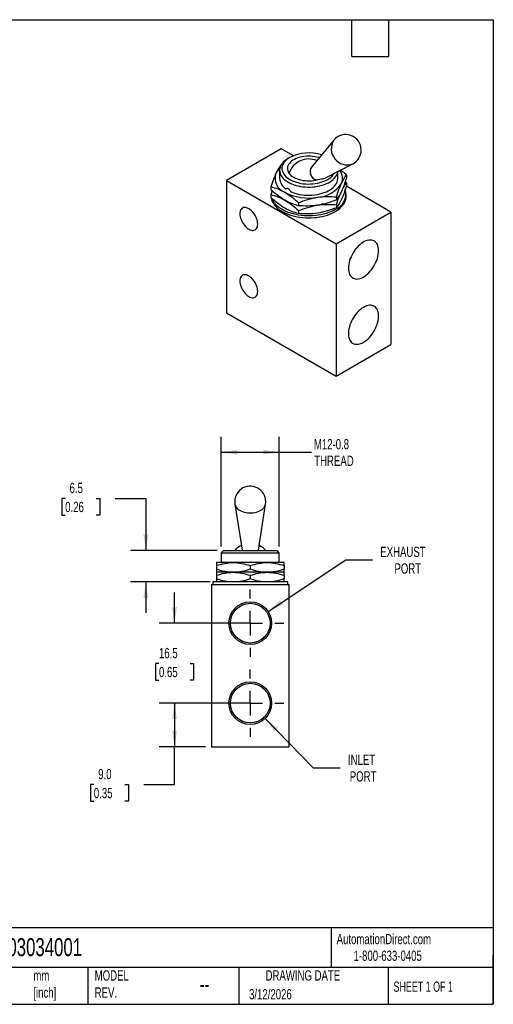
# Model space of a CAD drawing. Header units: millimetres. Extents: x 6 to 273, y 6 to 210.
# Tile 2 of 2: x 175 to 273, y 6 to 210. Entities that reach past the tile are written whole.
import ezdxf

# ---------------------------------------------------------------- set-up
doc = ezdxf.new("R2010")
doc.units = ezdxf.units.MM
doc.linetypes.add('SLD-Center', pattern=[19.05, 15.24, -1.27, 1.27, -1.27])
doc.linetypes.add('SLD-Solid', pattern=[0])
doc.layers.add('CENTER', color=40, linetype='SLD-Center')
doc.layers.add('DIMENSIONS', color=140, linetype='SLD-Solid', lineweight=25)
doc.layers.add('TEXT', color=140, linetype='SLD-Solid', lineweight=25)
doc.styles.add('SLDTEXTSTYLE0', font='TXT', dxfattribs={"width": 0.7})
doc.styles.add('SLDTEXTSTYLE1', font='TXT', dxfattribs={"width": 0.65})
doc.dimstyles.new('SLDDIMSTYLE1', dxfattribs={"dimtxt": 2.158008, "dimasz": 3.302, "dimexe": 0, "dimexo": 0.0625, "dimgap": 0.539502, "dimtad": 0, "dimtih": 1, "dimtoh": 1, "dimdec": 1, "dimrnd": 1e-09, "dimzin": 12, "dimdsep": 46, "dimtxsty": 'SLDTEXTSTYLE0', "dimsah": 1, "dimcen": 0.09, "dimadec": 0, "dimazin": 3, "dimtfac": 1, "dimtdec": 1, "dimtofl": 0, "dimtmove": 0, "dimatfit": 3, "dimfxl": 0, "dimfrac": 2, "dimtolj": 1, "dimtzin": 12, "dimarcsym": 0})
doc.dimstyles.new('SLDDIMSTYLE2', dxfattribs={"dimtxt": 2.158008, "dimasz": 3.302, "dimexe": 0, "dimexo": 0.0625, "dimgap": 0.539502, "dimtad": 0, "dimtih": 1, "dimtoh": 1, "dimdec": 1, "dimrnd": 1e-09, "dimzin": 4, "dimdsep": 46, "dimtxsty": 'SLDTEXTSTYLE0', "dimsah": 1, "dimcen": 0.09, "dimadec": 0, "dimazin": 1, "dimtfac": 1, "dimtdec": 1, "dimtofl": 0, "dimtmove": 0, "dimatfit": 3, "dimfxl": 0, "dimfrac": 2, "dimtolj": 1, "dimtzin": 12, "dimarcsym": 0})
doc.dimstyles.new('SLDDIMSTYLE3', dxfattribs={"dimtxt": 2.158008, "dimasz": 3.302, "dimexe": 0, "dimexo": 0.0625, "dimgap": 0.539502, "dimtad": 0, "dimtih": 1, "dimtoh": 1, "dimdec": 1, "dimrnd": 1e-09, "dimzin": 12, "dimdsep": 46, "dimtxsty": 'SLDTEXTSTYLE0', "dimsah": 1, "dimcen": 0.09, "dimadec": 0, "dimazin": 3, "dimtfac": 1, "dimtdec": 1, "dimtmove": 0, "dimatfit": 0, "dimfxl": 0, "dimfrac": 2, "dimtolj": 1, "dimtzin": 12, "dimarcsym": 0})
doc.dimstyles.new('SLDDIMSTYLE6', dxfattribs={"dimtxt": 2.158008, "dimasz": 3.302, "dimexe": 0, "dimexo": 0.0625, "dimgap": 0.539502, "dimtad": 0, "dimtih": 1, "dimtoh": 1, "dimdec": 1, "dimrnd": 1e-09, "dimzin": 12, "dimdsep": 46, "dimtxsty": 'SLDTEXTSTYLE0', "dimsah": 1, "dimcen": 0, "dimadec": 0, "dimazin": 3, "dimtfac": 1, "dimtdec": 1, "dimtofl": 0, "dimtmove": 0, "dimatfit": 3, "dimfxl": 0, "dimfrac": 2, "dimtolj": 1, "dimtzin": 12, "dimarcsym": 0})

# ---------------------------------------------------------------- blocks, each defined once
blk = doc.blocks.new('_D_8')
at = {"layer": 'DIMENSIONS'}
for p, q in [((225.93, 65.35), (235.88, 55.14)), ((235.88, 55.14), (241.44, 55.14))]:
    blk.add_line(p, q, dxfattribs=at)
blk.add_solid([(225.93, 65.35), (227.87, 62.63), (228.6, 63.34)], dxfattribs=at)
at = {"layer": 'DIMENSIONS', "char_height": 2.117, "attachment_point": 1, "style": 'SLDTEXTSTYLE0'}
for s, insert in [('INLET', (243.03, 57.87)), ('PORT', (243.41, 54.44))]:
    blk.add_mtext(s, dxfattribs=dict(at, insert=insert))
blk = doc.blocks.new('_D_9')
at = {"layer": 'DIMENSIONS'}
for p, q in [((226.53, 87.44), (242.57, 98.05)), ((242.57, 98.05), (248.12, 98.05))]:
    blk.add_line(p, q, dxfattribs=at)
blk.add_solid([(226.53, 87.44), (229.57, 88.84), (229.01, 89.68)], dxfattribs=at)
at = {"layer": 'DIMENSIONS', "char_height": 2.117, "attachment_point": 1, "style": 'SLDTEXTSTYLE0'}
for s, insert in [('EXHAUST', (249.71, 100.78)), ('PORT', (252.64, 97.35))]:
    blk.add_mtext(s, dxfattribs=dict(at, insert=insert))
blk = doc.blocks.new('_D_10')
at = {"layer": 'DIMENSIONS'}
for p, q in [((184.64, 110.75), (183.92, 110.75)), ((183.92, 110.75), (183.92, 107.32)), ((191.05, 110.75), (191.78, 110.75)), ((191.78, 110.75), (191.78, 107.32)), ((194.95, 110.75), (201.3, 110.75)), ((201.3, 110.75), (201.3, 100.01)), ((183.92, 107.32), (184.64, 107.32)), ((191.78, 107.32), (191.05, 107.32)), ((216.05, 100.01), (198.12, 100.01)), ((214.59, 93.51), (198.12, 93.51)), ((201.3, 93.51), (201.3, 87.16))]:
    blk.add_line(p, q, dxfattribs=at)
for points in [[(201.3, 100.01), (201.8, 103.31), (200.79, 103.31)], [(201.3, 93.51), (200.79, 90.2), (201.8, 90.2)]]:
    blk.add_solid(points, dxfattribs=at)
at = {"layer": 'DIMENSIONS', "char_height": 2.117, "attachment_point": 1, "style": 'SLDTEXTSTYLE0'}
for s, insert in [('6.5', (185.54, 113.97)), ('0.26', (184.64, 110.05))]:
    blk.add_mtext(s, dxfattribs=dict(at, insert=insert))
blk = doc.blocks.new('_D_11')
at = {"layer": 'DIMENSIONS'}
for p, q in [((216.86, 100.82), (216.86, 123.46)), ((228.86, 100.82), (228.86, 123.46)), ((216.86, 120.29), (228.86, 120.29)), ((228.86, 120.29), (235.51, 120.29))]:
    blk.add_line(p, q, dxfattribs=at)
for points in [[(216.86, 120.29), (220.16, 119.78), (220.16, 120.79)], [(228.86, 120.29), (225.56, 120.79), (225.56, 119.78)]]:
    blk.add_solid(points, dxfattribs=at)
at = {"layer": 'DIMENSIONS', "char_height": 2.117, "attachment_point": 1, "style": 'SLDTEXTSTYLE0'}
for s, insert in [('M12-0.8', (235.99, 123.01)), ('THREAD', (236.07, 119.58))]:
    blk.add_mtext(s, dxfattribs=dict(at, insert=insert))
blk = doc.blocks.new('_D_12')
at = {"layer": 'DIMENSIONS'}
for p, q in [((221.59, 68.51), (204.04, 68.51)), ((207.22, 68.51), (207.22, 59.51)), ((213.59, 59.51), (204.04, 59.51)), ((207.22, 51.7), (207.22, 59.51)), ((190.56, 51.7), (189.84, 51.7)), ((189.84, 51.7), (189.84, 48.27)), ((196.97, 51.7), (197.7, 51.7)), ((197.7, 51.7), (197.7, 48.27)), ((200.87, 51.7), (207.22, 51.7)), ((189.84, 48.27), (190.56, 48.27)), ((197.7, 48.27), (196.97, 48.27))]:
    blk.add_line(p, q, dxfattribs=at)
for points in [[(207.22, 68.51), (206.71, 65.2), (207.72, 65.2)], [(207.22, 59.51), (207.72, 62.81), (206.71, 62.81)]]:
    blk.add_solid(points, dxfattribs=at)
at = {"layer": 'DIMENSIONS', "char_height": 2.117, "attachment_point": 1, "style": 'SLDTEXTSTYLE0'}
for s, insert in [('9.0', (191.46, 54.92)), ('0.35', (190.56, 51))]:
    blk.add_mtext(s, dxfattribs=dict(at, insert=insert))
blk = doc.blocks.new('_D_13')
at = {"layer": 'DIMENSIONS'}
for p, q in [((207.22, 85.01), (207.22, 91.36)), ((221.59, 85.01), (204.04, 85.01)), ((204.01, 76.68), (203.28, 76.68)), ((203.28, 76.68), (203.28, 73.25)), ((210.42, 76.68), (211.15, 76.68)), ((211.15, 76.68), (211.15, 73.25)), ((203.28, 73.25), (204.01, 73.25)), ((211.15, 73.25), (210.42, 73.25)), ((221.59, 68.51), (204.04, 68.51)), ((207.22, 68.51), (207.22, 62.16))]:
    blk.add_line(p, q, dxfattribs=at)
for points in [[(207.22, 85.01), (207.72, 88.31), (206.71, 88.31)], [(207.22, 68.51), (206.71, 65.2), (207.72, 65.2)]]:
    blk.add_solid(points, dxfattribs=at)
at = {"layer": 'DIMENSIONS', "char_height": 2.117, "attachment_point": 1, "style": 'SLDTEXTSTYLE0'}
for s, insert in [('16.5', (204.01, 79.89)), ('0.65', (204.01, 75.98))]:
    blk.add_mtext(s, dxfattribs=dict(at, insert=insert))
blk = doc.blocks.new('SW_CENTERMARKSYMBOL_2')
at = {"layer": 'CENTER', "color": 0}
for p, q in [((0, 5.08), (0, 6.95)), ((0, 0), (0, 2.54)), ((-5.08, 0), (-6.95, 0)), ((0, 0), (-2.54, 0)), ((0, 0), (0, -2.54)), ((0, 0), (2.54, 0)), ((5.08, 0), (6.95, 0)), ((0, -5.08), (0, -6.95))]:
    blk.add_line(p, q, dxfattribs=at)
blk = doc.blocks.new('SW_CENTERMARKSYMBOL_3')
at = {"layer": 'CENTER', "color": 0}
for p, q in [((0, 5.08), (0, 6.95)), ((0, 0), (0, 2.54)), ((-5.08, 0), (-6.95, 0)), ((0, 0), (-2.54, 0)), ((0, 0), (0, -2.54)), ((0, 0), (2.54, 0)), ((5.08, 0), (6.95, 0)), ((0, -5.08), (0, -6.95))]:
    blk.add_line(p, q, dxfattribs=at)

msp = doc.modelspace()

# ---------------------------------------------------------------- linework, layer by layer
for p, q in [((229.27169, 182.91896), (217.95798, 176.38769)), ((231.78167, 181.46998), (229.27169, 182.91896)), ((240.10134, 184.6947), (235.48325, 179.12636)), ((231.01053, 181.09893), (230.68521, 180.91106)), ((229.2935, 179.61558), (229.21307, 179.58546)), ((238.23226, 176.86408), (244.01294, 179.79851)), ((228.92854, 178.46224), (228.92854, 176.79649)), ((240.92854, 176.79649), (240.92854, 178.23278)), ((242.73603, 177.49367), (242.73603, 176.88162)), ((217.95798, 176.38769), (217.95798, 149.03358)), ((217.95798, 176.38769), (240.5854, 163.32516)), ((227.12106, 175.07829), (227.12106, 174.46624)), ((230.22778, 174.64399), (230.47206, 174.78501)), ((242.73603, 175.86059), (242.47063, 176.09372)), ((251.8991, 169.85643), (242.70723, 175.16279)), ((242.73603, 175.86059), (242.73603, 175.24854)), ((227.12106, 173.44521), (227.12106, 172.83315)), ((240.64402, 172.98651), (240.64402, 172.37445)), ((242.67854, 173.12206), (242.67854, 173.53033)), ((232.83653, 171.77882), (232.83653, 171.16676)), ((240.64402, 171.35343), (240.64402, 170.74137)), ((232.83653, 170.14573), (232.83653, 169.53368)), ((240.5854, 163.32516), (251.8991, 169.85643)), ((251.8991, 169.85643), (251.8991, 142.50231)), ((240.5854, 163.32516), (240.5854, 135.97105)), ((217.95798, 149.03358), (240.5854, 135.97105)), ((240.5854, 135.97105), (251.8991, 142.50231)), ((219.69544, 109.58213), (221.17671, 100.085)), ((224.53773, 100.085), (226.01899, 109.58213)), ((217.31722, 100.00572), (216.85722, 99.54572)), ((217.31722, 100.00572), (228.39722, 100.00572)), ((221.17671, 100.085), (221.19368, 100.00572)), ((224.52075, 100.00572), (224.53773, 100.085)), ((228.85722, 99.54572), (228.39722, 100.00572)), ((216.85722, 99.54572), (216.85722, 97.94533)), ((216.85722, 99.54572), (228.85722, 99.54572)), ((228.85722, 97.94533), (228.85722, 99.54572)), ((219.35722, 97.50572), (215.85722, 97.50572)), ((215.85722, 96.8805), (215.85722, 96.13093)), ((219.35722, 95.50572), (215.85722, 95.50572)), ((226.35722, 97.50572), (219.35722, 97.50572)), ((226.35722, 95.50572), (219.35722, 95.50572)), ((222.85722, 96.8805), (222.85722, 96.13093)), ((229.85722, 97.50572), (226.35722, 97.50572)), ((229.85722, 95.50572), (226.35722, 95.50572)), ((229.85722, 96.8805), (229.85722, 96.13093)), ((215.10722, 93.50572), (215.10722, 93.00572)), ((222.85722, 93.50572), (215.10722, 93.50572)), ((215.85722, 94.8805), (215.85722, 94.13093)), ((222.85722, 94.8805), (222.85722, 94.13093)), ((230.60722, 93.50572), (222.85722, 93.50572)), ((229.85722, 94.8805), (229.85722, 94.13093)), ((230.60722, 93.00572), (230.60722, 93.50572)), ((214.85722, 93.00572), (214.85722, 59.50572)), ((214.85722, 93.00572), (230.85722, 93.00572)), ((230.85722, 93.00572), (230.85722, 59.50572)), ((214.85722, 59.50572), (230.85722, 59.50572))]:
    msp.add_line(p, q)
at = {"flags": 128}
for points in [[(230.6859, 180.91146), (230.33689, 180.69185), (230.02187, 180.45573), (229.74318, 180.20485), (229.50288, 179.94107), (229.30275, 179.66634), (229.14427, 179.38269), (229.02862, 179.09223), (228.95665, 178.79711), (228.92889, 178.4995), (228.94555, 178.20162), (229.00651, 177.90567), (229.11131, 177.61384), (229.25918, 177.3283), (229.44902, 177.05114), (229.67943, 176.78444), (229.94871, 176.53016), (230.25485, 176.29018), (230.5956, 176.06628), (230.96842, 175.86012), (231.37057, 175.67323), (231.79906, 175.50698), (232.25071, 175.36262), (232.7222, 175.2412), (233.21001, 175.14363), (233.71055, 175.07063), (234.22011, 175.02274), (234.73492, 175.00032), (235.25115, 175.00352), (235.765, 175.03234), (236.27266, 175.08654), (236.77036, 175.16574), (237.25443, 175.26935), (237.72128, 175.39659), (238.16745, 175.54654), (238.58964, 175.71806), (238.98473, 175.90991), (239.34978, 176.12065), (239.6821, 176.34873), (239.97923, 176.59246), (240.23897, 176.85003), (240.45939, 177.11953), (240.63886, 177.39898), (240.77605, 177.6863), (240.86995, 177.97936), (240.91453, 178.22567)], [(231.01117, 181.0993), (230.67579, 180.88748), (230.37465, 180.65916), (230.11018, 180.41617), (229.8845, 180.16048), (229.69943, 179.89414), (229.55646, 179.61929), (229.45675, 179.33815), (229.40109, 179.05298), (229.38994, 178.76609), (229.42338, 178.47976), (229.50114, 178.19633), (229.6226, 177.91805), (229.78678, 177.64719), (229.99237, 177.38591), (230.23769, 177.13632), (230.52078, 176.90042), (230.83936, 176.68013), (231.19087, 176.47721), (231.57246, 176.2933), (231.98108, 176.12988), (232.41343, 175.98825), (232.86603, 175.86957), (233.33524, 175.77479), (233.81728, 175.70467), (234.30826, 175.65978), (234.80423, 175.64048), (235.30121, 175.64692), (235.79519, 175.67905), (236.28219, 175.73661), (236.75829, 175.81914), (237.21966, 175.92598), (237.66258, 176.05626), (238.08349, 176.20894), (238.47899, 176.38279), (238.84591, 176.5764), (239.18129, 176.78821), (239.48243, 177.01654), (239.74691, 177.25952), (239.97259, 177.51521), (240.15766, 177.78156), (240.20679, 177.8664)], [(237.08123, 181.05315), (236.9891, 181.08216), (236.58326, 181.19145), (236.16028, 181.27635), (235.72454, 181.336), (235.28055, 181.36977), (234.83292, 181.37731), (234.38628, 181.35855), (233.94525, 181.31367), (233.51442, 181.24315), (233.09822, 181.14771), (232.70099, 181.02835), (232.32684, 180.88629), (231.97963, 180.72302), (231.66297, 180.54022), (231.38014, 180.33978), (231.13407, 180.12378), (230.9273, 179.89447), (230.76198, 179.6542), (230.63982, 179.40549), (230.56208, 179.15089), (230.52958, 178.89305), (230.54265, 178.63463), (230.60114, 178.37833), (230.70447, 178.12678), (230.85154, 177.8826), (231.04086, 177.64831), (231.27044, 177.42635), (231.53792, 177.219), (231.84052, 177.02843), (232.1751, 176.8566), (232.53821, 176.70529), (232.92608, 176.57607), (233.3347, 176.47029), (233.75982, 176.38902), (234.19705, 176.33313), (234.64186, 176.30318), (235.08964, 176.29948), (235.53575, 176.32208), (235.97556, 176.37074), (236.40454, 176.44496), (236.81822, 176.54396), (237.21233, 176.66673), (237.21233, 176.66673)], [(231.19989, 174.0828), (231.62866, 173.90367), (232.08311, 173.74704), (232.5597, 173.61415), (233.05472, 173.50602), (233.56432, 173.42349), (234.08454, 173.36721), (234.61133, 173.33761), (235.14059, 173.33493), (235.66819, 173.35919), (236.19004, 173.41019), (236.70207, 173.48754), (237.20031, 173.59065), (237.68086, 173.71869), (238.14, 173.87069), (238.57415, 174.04546), (238.97993, 174.24163), (239.35418, 174.45768), (239.694, 174.69193), (239.99673, 174.94256), (240.26003, 175.20761), (240.48184, 175.48503), (240.66043, 175.77266), (240.79443, 176.06825), (240.88278, 176.3695), (240.92479, 176.67408), (240.92854, 176.79649)], [(227.20626, 172.744), (227.23711, 172.57309), (227.33105, 172.23885), (227.46852, 171.90968), (227.64871, 171.58745), (227.87061, 171.27401), (228.13293, 170.97116), (228.43418, 170.68062), (228.77262, 170.40408), (229.14633, 170.1431), (229.55315, 169.89918), (229.99077, 169.67372), (230.45666, 169.46802), (230.94818, 169.28324), (231.46249, 169.12045), (231.99665, 168.98059), (232.54761, 168.86444), (233.11221, 168.77269), (233.68721, 168.70584), (234.26932, 168.6643), (234.85521, 168.64828), (235.44151, 168.65789), (236.02488, 168.69307), (236.60197, 168.75362), (237.16947, 168.8392), (237.72414, 168.9493), (238.2628, 169.08331), (238.78235, 169.24044), (239.27983, 169.41982), (239.75239, 169.6204), (240.19732, 169.84103), (240.61207, 170.08046), (240.99426, 170.33731), (241.34171, 170.61011), (241.65243, 170.8973), (241.92463, 171.19724), (242.15676, 171.5082), (242.34749, 171.8284), (242.49572, 172.15601), (242.6006, 172.48916), (242.66155, 172.82593), (242.67854, 173.12206)], [(224.39265, 167.36552), (224.37692, 167.65171), (224.33001, 167.95116), (224.2527, 168.25875), (224.14634, 168.56922), (224.01274, 168.87725), (223.85417, 169.17757), (223.67337, 169.46505), (223.47341, 169.73476), (223.25773, 169.9821), (223.03001, 170.20283), (222.79414, 170.39316), (222.55417, 170.54986), (222.3142, 170.67023), (222.07834, 170.75221), (221.85062, 170.79441), (221.63493, 170.79609), (221.43498, 170.75724), (221.25417, 170.67852), (221.09561, 170.56127), (220.962, 170.40749), (220.85564, 170.21983), (220.77834, 170.00149), (220.73142, 169.75621), (220.7157, 169.48818), (220.73142, 169.20199), (220.77834, 168.90254), (220.85564, 168.59495), (220.962, 168.28449), (221.09561, 167.97646), (221.25417, 167.67613), (221.43498, 167.38865), (221.63493, 167.11894), (221.85062, 166.8716), (222.07834, 166.65088), (222.3142, 166.46054), (222.55417, 166.30385), (222.79414, 166.18348), (223.03001, 166.10149), (223.25773, 166.0593), (223.47341, 166.05761), (223.67337, 166.09646), (223.85417, 166.17519), (224.01274, 166.29244), (224.14634, 166.44621), (224.2527, 166.63387), (224.33001, 166.85221), (224.37692, 167.09749), (224.39265, 167.36552)], [(240.40862, 170.36675), (239.97847, 170.13655), (239.5194, 169.92579), (239.03403, 169.73568), (238.52515, 169.56731), (237.99567, 169.42163), (237.44861, 169.29949), (236.88713, 169.20158), (236.31442, 169.12847), (235.73377, 169.08057), (235.14852, 169.05815), (234.562, 169.06136), (233.97758, 169.09016), (233.39861, 169.14439), (232.82841, 169.22375), (232.27023, 169.32778), (231.72728, 169.45587), (231.20266, 169.60731), (230.69939, 169.78121), (230.22034, 169.97659), (229.76826, 170.19233), (229.34574, 170.42718), (228.95519, 170.67981), (228.59886, 170.94877), (228.27879, 171.23252), (227.9968, 171.52942), (227.75452, 171.83779), (227.55333, 172.15585), (227.39439, 172.48179), (227.33872, 172.62543)], [(249.35909, 161.85778), (249.3431, 162.21268), (249.29529, 162.54547), (249.21615, 162.85274), (249.1065, 163.13133), (248.96745, 163.3784), (248.80044, 163.5914), (248.60718, 163.76814), (248.38965, 163.90682), (248.15009, 164.00601), (247.89095, 164.06469), (247.61489, 164.08227), (247.32475, 164.05855), (247.02349, 163.99379), (246.71423, 163.88864), (246.40012, 163.7442), (246.08438, 163.56193), (245.77027, 163.34371), (245.46101, 163.09178), (245.15976, 162.80873), (244.86961, 162.49745), (244.59355, 162.16115), (244.33441, 161.80327), (244.09485, 161.42749), (243.87732, 161.03765), (243.68406, 160.63777), (243.51705, 160.23195), (243.37801, 159.82435), (243.26835, 159.41915), (243.18921, 159.0205), (243.1414, 158.63251), (243.12541, 158.25916), (243.1414, 157.90426), (243.18921, 157.57147), (243.26835, 157.2642), (243.37801, 156.98561), (243.51705, 156.73854), (243.68406, 156.52554), (243.87732, 156.3488), (244.09485, 156.21012), (244.33441, 156.11093), (244.59355, 156.05225), (244.86961, 156.03467), (245.15976, 156.05839), (245.46101, 156.12315), (245.77027, 156.2283), (246.08438, 156.37274), (246.40012, 156.55501), (246.71423, 156.77323), (247.02349, 157.02516), (247.32475, 157.30821), (247.61489, 157.61949), (247.89095, 157.95579), (248.15009, 158.31367), (248.38965, 158.68945), (248.60718, 159.07929), (248.80044, 159.47916), (248.96745, 159.88499), (249.1065, 160.29259), (249.21615, 160.69779), (249.29529, 161.09644), (249.3431, 161.48443), (249.35909, 161.85778)], [(224.39265, 153.48433), (224.37692, 153.77052), (224.33001, 154.06997), (224.2527, 154.37756), (224.14634, 154.68802), (224.01274, 154.99605), (223.85417, 155.29638), (223.67337, 155.58385), (223.47341, 155.85357), (223.25773, 156.10091), (223.03001, 156.32163), (222.79414, 156.51197), (222.55417, 156.66866), (222.3142, 156.78903), (222.07834, 156.87102), (221.85062, 156.91321), (221.63493, 156.9149), (221.43498, 156.87605), (221.25417, 156.79732), (221.09561, 156.68007), (220.962, 156.5263), (220.85564, 156.33864), (220.77834, 156.1203), (220.73142, 155.87502), (220.7157, 155.60699), (220.73142, 155.3208), (220.77834, 155.02135), (220.85564, 154.71376), (220.962, 154.40329), (221.09561, 154.09526), (221.25417, 153.79494), (221.43498, 153.50746), (221.63493, 153.23775), (221.85062, 152.99041), (222.07834, 152.76968), (222.3142, 152.57935), (222.55417, 152.42265), (222.79414, 152.30228), (223.03001, 152.2203), (223.25773, 152.1781), (223.47341, 152.17642), (223.67337, 152.21527), (223.85417, 152.29399), (224.01274, 152.41124), (224.14634, 152.56502), (224.2527, 152.75268), (224.33001, 152.97102), (224.37692, 153.2163), (224.39265, 153.48433)], [(246.24225, 150.18476), (245.92692, 149.98426), (245.61483, 149.74888), (245.30918, 149.48105), (245.01311, 149.1835), (244.72964, 148.85929), (244.4617, 148.51176), (244.21203, 148.14445), (243.98319, 147.76115), (243.77753, 147.36579), (243.59716, 146.96242), (243.44394, 146.55519), (243.31943, 146.14826), (243.22491, 145.74582), (243.16135, 145.352), (243.12941, 144.97084), (243.12941, 144.60624), (243.16135, 144.26196), (243.22491, 143.94152), (243.31943, 143.64821), (243.44394, 143.38504), (243.59716, 143.15472), (243.77753, 142.95959), (243.98319, 142.80168), (244.21203, 142.68259), (244.4617, 142.60355), (244.72964, 142.56538), (245.01311, 142.56845), (245.30918, 142.61275), (245.61483, 142.69781), (245.92692, 142.82277), (246.24225, 142.98633), (246.55758, 143.18683), (246.86967, 143.42221), (247.17532, 143.69004), (247.47139, 143.98759), (247.75486, 144.3118), (248.0228, 144.65933), (248.27247, 145.02664), (248.50131, 145.40994), (248.70697, 145.8053), (248.88734, 146.20867), (249.04056, 146.61591), (249.16507, 147.02283), (249.25959, 147.42527), (249.32315, 147.81909), (249.35509, 148.20025), (249.35509, 148.56485), (249.32315, 148.90913), (249.25959, 149.22957), (249.16507, 149.52288), (249.04056, 149.78605), (248.88734, 150.01638), (248.70697, 150.2115), (248.50131, 150.36941), (248.27247, 150.4885), (248.0228, 150.56754), (247.75486, 150.60572), (247.47139, 150.60264), (247.17532, 150.55834), (246.86967, 150.47328), (246.55758, 150.34833), (246.24225, 150.18476)], [(219.69544, 109.58213), (219.74773, 109.36516), (219.84697, 109.13172), (219.98846, 108.90746), (220.17023, 108.69553), (220.38972, 108.4989), (220.64384, 108.32034), (220.92903, 108.16236), (221.2413, 108.02717), (221.57624, 107.91666), (221.92917, 107.83239), (222.29513, 107.77555), (222.66897, 107.74693), (223.04546, 107.74693), (223.41931, 107.77555), (223.78526, 107.83239), (224.13819, 107.91666), (224.47314, 108.02717), (224.7854, 108.16236), (225.07059, 108.32034), (225.32472, 108.4989), (225.5442, 108.69553), (225.72597, 108.90746), (225.86746, 109.13172), (225.9667, 109.36516), (226.01899, 109.58213)]]:
    msp.add_lwpolyline(points, dxfattribs=at)
for centre, radius in [((222.85722, 85.00572), 4.40788), ((222.85722, 85.00572), 4.09568), ((222.85722, 68.50572), 4.40788), ((222.85722, 68.50572), 4.09568)]:
    msp.add_circle(centre, radius)
for centre, radius, start, end in [((242.56447, 182.65192), 3.2, 0, 140.3295087), ((242.89716, 182.91771), 3.31276, 147.5603454, 289.6827438), ((234.95854, 173.40589), 8.64698, 72.3915881, 117.1616464), ((242.56447, 182.65192), 3.2, 296.9135806, 0), ((231.37164, 176.28667), 3.56224, 132.0990378, 154.1049107), ((234.92854, 176.55153), 4.25, 66.9653099, 162.3022176), ((237.0032, 178.19164), 1.78436, 148.4097146, 254.5667457), ((231.06116, 176.81357), 3.07153, 160.4302716, 249.3666512), ((231.66008, 176.97688), 2.73749, 183.7781756, 238.4516576), ((239.38574, 176.80596), 2.53446, 335.3923664, 40.0021162), ((236.33542, 179.31027), 6.42985, 273.6100285, 326.3845949), ((229.85068, 173.52158), 2.67248, 163.030335, 176.9076964), ((234.91058, 183.44332), 10.70763, 242.5750646, 279.8388575), ((239.16899, 173.5842), 3.44799, 291.0709229, 15.5906774), ((222.85722, 110.07527), 3.2, 0, 188.8649752), ((222.85722, 110.07527), 3.2, 351.1350248, 0), ((222.85722, 97.20572), 4.25, 115.5007764, 138.7897899), ((222.85722, 97.20572), 4.25, 41.2102101, 64.4992236)]:
    msp.add_arc(centre, radius, start, end)
msp.add_ellipse((236.74425, 177.78966), major_axis=(1.93247, -0.42228), ratio=0.538634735, start_param=5.072492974, end_param=5.700167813)
for points, knots in [([(229.21307, 179.58546), (229.04219, 179.37293), (228.86998, 179.13025), (228.52168, 178.5576), (228.34557, 178.22697), (228.16706, 177.84239)], [0, 0, 0, 0, 0.5, 0.5, 1, 1, 1, 1]), ([(228.16706, 177.84239), (227.98855, 177.4578), (227.81244, 177.02956), (227.46414, 176.10143), (227.29193, 175.60206), (227.12106, 175.07829)], [0, 0, 0, 0, 0.5, 0.5, 1, 1, 1, 1]), ([(242.73603, 177.49367), (242.50557, 177.70096), (242.10192, 178.06404), (241.68991, 178.38977), (241.51312, 178.52953)], [0, 0, 0, 0, 0.570927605, 1, 1, 1, 1]), ([(241.69002, 175.7506), (241.86853, 176.13519), (242.04464, 176.46581), (242.39294, 177.03847), (242.56515, 177.28115), (242.73603, 177.49367)], [0, 0, 0, 0, 0.5, 0.5, 1, 1, 1, 1]), ([(242.73603, 176.88162), (242.56515, 176.35785), (242.39294, 175.85848), (242.04464, 174.93034), (241.86853, 174.50211), (241.69002, 174.11752)], [0, 0, 0, 0, 0.5, 0.5, 1, 1, 1, 1]), ([(227.12106, 175.07829), (227.5879, 174.96441), (228.05839, 174.82114), (229.00996, 174.44956), (229.49111, 174.2206), (229.97879, 173.93907)], [0, 0, 0, 0, 0.5, 0.5, 1, 1, 1, 1]), ([(230.22778, 174.64399), (230.26438, 174.72682), (230.3255, 174.77609), (230.48464, 174.80006), (230.58367, 174.7737), (230.78786, 174.65588), (230.89468, 174.56371), (231.07809, 174.34165), (231.15375, 174.2134), (231.19989, 174.0828)], [0, 0, 0, 0, 0.25, 0.25, 0.5, 0.5, 0.75, 0.75, 1, 1, 1, 1]), ([(240.64402, 172.98651), (240.81489, 173.51027), (240.98711, 174.00965), (241.3354, 174.93778), (241.51152, 175.36602), (241.69002, 175.7506)], [0, 0, 0, 0, 0.5, 0.5, 1, 1, 1, 1]), ([(241.69002, 174.11752), (241.86853, 174.50211), (242.04464, 174.83273), (242.39294, 175.40538), (242.56515, 175.64807), (242.73603, 175.86059)], [0, 0, 0, 0, 0.5, 0.5, 1, 1, 1, 1]), ([(242.73603, 175.24854), (242.56515, 174.72477), (242.39294, 174.2254), (242.04464, 173.29726), (241.86853, 172.86903), (241.69002, 172.48444)], [0, 0, 0, 0, 0.5, 0.5, 1, 1, 1, 1]), ([(229.97879, 172.30598), (229.49111, 172.58752), (229.00996, 172.91409), (228.05839, 173.64116), (227.5879, 174.04111), (227.12106, 174.46624)], [0, 0, 0, 0, 0.5, 0.5, 1, 1, 1, 1]), ([(227.38635, 174.23341), (227.38466, 174.22871), (227.295, 173.98034), (227.20719, 173.71021), (227.12106, 173.44521)], [0, 0, 0, 0, 0.018949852, 1, 1, 1, 1]), ([(227.12106, 173.44521), (227.5879, 173.33133), (228.05839, 173.18806), (229.00996, 172.81648), (229.49111, 172.58752), (229.97879, 172.30598)], [0, 0, 0, 0, 0.5, 0.5, 1, 1, 1, 1]), ([(229.97879, 170.6729), (229.49111, 170.95444), (229.00996, 171.28101), (228.05839, 172.00808), (227.5879, 172.40803), (227.12106, 172.83315)], [0, 0, 0, 0, 0.5, 0.5, 1, 1, 1, 1]), ([(229.97879, 173.93907), (230.46648, 173.65753), (230.94763, 173.33096), (231.8992, 172.60389), (232.36969, 172.20394), (232.83653, 171.77882)], [0, 0, 0, 0, 0.5, 0.5, 1, 1, 1, 1]), ([(232.83653, 171.77882), (233.47425, 172.03308), (234.11696, 172.26084), (235.41682, 172.63965), (236.07408, 172.79013), (236.74028, 172.89317)], [0, 0, 0, 0, 0.5, 0.5, 1, 1, 1, 1]), ([(236.74028, 172.89317), (237.40647, 172.99622), (238.06373, 173.04909), (239.36359, 173.07241), (240.0063, 173.04348), (240.64402, 172.98651)], [0, 0, 0, 0, 0.5, 0.5, 1, 1, 1, 1]), ([(240.64402, 171.35343), (240.81489, 171.87719), (240.98711, 172.37656), (241.3354, 173.3047), (241.51152, 173.73294), (241.69002, 174.11752)], [0, 0, 0, 0, 0.5, 0.5, 1, 1, 1, 1]), ([(241.69002, 174.11752), (241.51152, 173.73294), (241.3354, 173.40231), (240.98711, 172.82966), (240.81489, 172.58698), (240.64402, 172.37445)], [0, 0, 0, 0, 0.5, 0.5, 1, 1, 1, 1]), ([(229.97879, 172.30598), (230.46648, 172.02445), (230.94763, 171.69788), (231.8992, 170.97081), (232.36969, 170.57086), (232.83653, 170.14573)], [0, 0, 0, 0, 0.5, 0.5, 1, 1, 1, 1]), ([(232.83653, 171.16676), (232.36969, 171.28064), (231.8992, 171.42391), (230.94763, 171.79549), (230.46648, 172.02445), (229.97879, 172.30598)], [0, 0, 0, 0, 0.5, 0.5, 1, 1, 1, 1]), ([(236.74028, 171.26009), (236.07408, 171.15704), (235.41682, 171.10418), (234.11696, 171.08086), (233.47425, 171.10978), (232.83653, 171.16676)], [0, 0, 0, 0, 0.5, 0.5, 1, 1, 1, 1]), ([(232.83653, 170.14573), (233.47425, 170.4), (234.11696, 170.62776), (235.41682, 171.00657), (236.07408, 171.15704), (236.74028, 171.26009)], [0, 0, 0, 0, 0.5, 0.5, 1, 1, 1, 1]), ([(240.64402, 172.37445), (240.0063, 172.12019), (239.36359, 171.89243), (238.06373, 171.51362), (237.40647, 171.36314), (236.74028, 171.26009)], [0, 0, 0, 0, 0.5, 0.5, 1, 1, 1, 1]), ([(236.74028, 171.26009), (237.40647, 171.36314), (238.06373, 171.416), (239.36359, 171.43933), (240.0063, 171.4104), (240.64402, 171.35343)], [0, 0, 0, 0, 0.5, 0.5, 1, 1, 1, 1]), ([(240.64402, 170.74137), (240.0063, 170.4871), (239.36359, 170.25934), (238.06373, 169.88053), (237.40647, 169.73006), (236.74028, 169.62701)], [0, 0, 0, 0, 0.5, 0.5, 1, 1, 1, 1]), ([(241.69002, 172.48444), (241.51152, 172.09985), (241.3354, 171.76923), (240.98711, 171.19658), (240.81489, 170.95389), (240.64402, 170.74137)], [0, 0, 0, 0, 0.5, 0.5, 1, 1, 1, 1]), ([(232.83653, 169.53368), (232.36969, 169.64756), (231.8992, 169.79083), (230.94763, 170.16241), (230.46648, 170.39137), (229.97879, 170.6729)], [0, 0, 0, 0, 0.5, 0.5, 1, 1, 1, 1]), ([(236.74028, 169.62701), (236.07408, 169.52396), (235.41682, 169.4711), (234.11696, 169.44777), (233.47425, 169.4767), (232.83653, 169.53368)], [0, 0, 0, 0, 0.5, 0.5, 1, 1, 1, 1]), ([(216.8585, 97.94533), (216.85834, 97.94676), (216.85787, 97.9507), (216.86833, 97.8639), (216.88413, 97.71172), (216.89269, 97.57165), (216.89672, 97.50572)], [0, 0, 0, 0, 0.163929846, 0.452420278, 0.742226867, 1, 1, 1, 1]), ([(228.81771, 97.50572), (228.82236, 97.58004), (228.83166, 97.72867), (228.84783, 97.87882), (228.85721, 97.95582), (228.85622, 97.94776), (228.85593, 97.94533)], [0, 0, 0, 0, 0.291406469, 0.582791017, 0.874290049, 1, 1, 1, 1]), ([(215.85722, 96.8805), (216.42898, 97.07109), (217.00521, 97.22827), (218.17064, 97.44595), (218.75992, 97.50572), (219.35722, 97.50572)], [0, 0, 0, 0, 0.5, 0.5, 1, 1, 1, 1]), ([(215.85722, 97.50572), (215.85722, 97.50572), (215.85722, 97.44595), (215.85722, 97.22827), (215.85722, 97.07109), (215.85722, 96.8805)], [0, 0, 0, 0, 0.5, 0.5, 1, 1, 1, 1]), ([(219.35722, 95.50572), (218.75992, 95.50572), (218.17064, 95.56549), (217.00521, 95.78317), (216.42898, 95.94035), (215.85722, 96.13093)], [0, 0, 0, 0, 0.5, 0.5, 1, 1, 1, 1]), ([(215.85722, 96.13093), (215.85722, 95.94035), (215.85722, 95.78317), (215.85722, 95.56549), (215.85722, 95.50572), (215.85722, 95.50572)], [0, 0, 0, 0, 0.5, 0.5, 1, 1, 1, 1]), ([(215.85722, 94.8805), (216.42898, 95.07109), (217.00521, 95.22827), (218.17064, 95.44595), (218.75992, 95.50572), (219.35722, 95.50572)], [0, 0, 0, 0, 0.5, 0.5, 1, 1, 1, 1]), ([(215.85722, 95.50572), (215.85722, 95.50572), (215.85722, 95.44595), (215.85722, 95.22827), (215.85722, 95.07109), (215.85722, 94.8805)], [0, 0, 0, 0, 0.5, 0.5, 1, 1, 1, 1]), ([(219.35722, 97.50572), (219.95451, 97.50572), (220.5438, 97.44595), (221.70922, 97.22827), (222.28546, 97.07109), (222.85722, 96.8805)], [0, 0, 0, 0, 0.5, 0.5, 1, 1, 1, 1]), ([(222.85722, 96.13093), (222.28546, 95.94035), (221.70922, 95.78317), (220.5438, 95.56549), (219.95451, 95.50572), (219.35722, 95.50572)], [0, 0, 0, 0, 0.5, 0.5, 1, 1, 1, 1]), ([(219.35722, 95.50572), (219.95451, 95.50572), (220.5438, 95.44595), (221.70922, 95.22827), (222.28546, 95.07109), (222.85722, 94.8805)], [0, 0, 0, 0, 0.5, 0.5, 1, 1, 1, 1]), ([(222.85722, 96.8805), (223.42898, 97.07109), (224.00521, 97.22827), (225.17064, 97.44595), (225.75992, 97.50572), (226.35722, 97.50572)], [0, 0, 0, 0, 0.5, 0.5, 1, 1, 1, 1]), ([(226.35722, 95.50572), (225.75992, 95.50572), (225.17064, 95.56549), (224.00521, 95.78317), (223.42898, 95.94035), (222.85722, 96.13093)], [0, 0, 0, 0, 0.5, 0.5, 1, 1, 1, 1]), ([(222.85722, 94.8805), (223.42898, 95.07109), (224.00521, 95.22827), (225.17064, 95.44595), (225.75992, 95.50572), (226.35722, 95.50572)], [0, 0, 0, 0, 0.5, 0.5, 1, 1, 1, 1]), ([(226.35722, 97.50572), (226.95451, 97.50572), (227.5438, 97.44595), (228.70922, 97.22827), (229.28546, 97.07109), (229.85722, 96.8805)], [0, 0, 0, 0, 0.5, 0.5, 1, 1, 1, 1]), ([(229.85722, 96.13093), (229.28546, 95.94035), (228.70922, 95.78317), (227.5438, 95.56549), (226.95451, 95.50572), (226.35722, 95.50572)], [0, 0, 0, 0, 0.5, 0.5, 1, 1, 1, 1]), ([(226.35722, 95.50572), (226.95451, 95.50572), (227.5438, 95.44595), (228.70922, 95.22827), (229.28546, 95.07109), (229.85722, 94.8805)], [0, 0, 0, 0, 0.5, 0.5, 1, 1, 1, 1]), ([(229.85722, 96.8805), (229.85722, 97.07109), (229.85722, 97.22827), (229.85722, 97.44595), (229.85722, 97.50572), (229.85722, 97.50572)], [0, 0, 0, 0, 0.5, 0.5, 1, 1, 1, 1]), ([(229.85722, 95.50572), (229.85722, 95.50572), (229.85722, 95.56549), (229.85722, 95.78317), (229.85722, 95.94035), (229.85722, 96.13093)], [0, 0, 0, 0, 0.5, 0.5, 1, 1, 1, 1]), ([(229.85722, 94.8805), (229.85722, 95.07109), (229.85722, 95.22827), (229.85722, 95.44595), (229.85722, 95.50572), (229.85722, 95.50572)], [0, 0, 0, 0, 0.5, 0.5, 1, 1, 1, 1]), ([(219.35722, 93.50572), (218.75992, 93.50572), (218.17064, 93.56549), (217.00521, 93.78317), (216.42898, 93.94035), (215.85722, 94.13093)], [0, 0, 0, 0, 0.5, 0.5, 1, 1, 1, 1]), ([(215.85722, 94.13093), (215.85722, 93.94035), (215.85722, 93.78317), (215.85722, 93.56549), (215.85722, 93.50572), (215.85722, 93.50572)], [0, 0, 0, 0, 0.5, 0.5, 1, 1, 1, 1]), ([(222.85722, 94.13093), (222.28546, 93.94035), (221.70922, 93.78317), (220.5438, 93.56549), (219.95451, 93.50572), (219.35722, 93.50572)], [0, 0, 0, 0, 0.5, 0.5, 1, 1, 1, 1]), ([(226.35722, 93.50572), (225.75992, 93.50572), (225.17064, 93.56549), (224.00521, 93.78317), (223.42898, 93.94035), (222.85722, 94.13093)], [0, 0, 0, 0, 0.5, 0.5, 1, 1, 1, 1]), ([(229.85722, 94.13093), (229.28546, 93.94035), (228.70922, 93.78317), (227.5438, 93.56549), (226.95451, 93.50572), (226.35722, 93.50572)], [0, 0, 0, 0, 0.5, 0.5, 1, 1, 1, 1]), ([(229.85722, 93.50572), (229.85722, 93.50572), (229.85722, 93.56549), (229.85722, 93.78317), (229.85722, 93.94035), (229.85722, 94.13093)], [0, 0, 0, 0, 0.5, 0.5, 1, 1, 1, 1])]:
    msp.add_open_spline(points, degree=3, knots=knots)
at = {"layer": 'TEXT'}
for p, q in [((6.35, 209.55), (273.05, 209.55)), ((243.84, 201.93), (243.84, 209.55)), ((251.46, 201.93), (251.46, 209.55)), ((273.05, 209.55), (273.05, 6.35)), ((243.84, 201.93), (251.46, 201.93)), ((273.05, 22.12611), (6.35, 22.12611)), ((239.57538, 22.12611), (239.57538, 13.97)), ((273.05, 6.35), (273.05, 16.51)), ((273.05, 13.97), (6.35, 13.97)), ((189.30067, 13.97), (189.30067, 6.35)), ((220.46551, 13.97), (220.46551, 6.35)), ((251.34875, 13.97), (251.34875, 6.35)), ((6.35, 6.35), (273.05, 6.35))]:
    msp.add_line(p, q, dxfattribs=at)

# ---------------------------------------------------------------- block references
at = {"layer": 'CENTER'}
for name, p in [('SW_CENTERMARKSYMBOL_3', (222.85722, 85.00572)), ('SW_CENTERMARKSYMBOL_2', (222.85722, 68.50572))]:
    msp.add_blockref(name, p, dxfattribs=at)

# ---------------------------------------------------------------- texts
at = {"layer": 'TEXT'}
for s, insert, char_height, attachment_point, style in [('AutomationDirect.com', (240.69496, 20.87653), 2.1166667, 1, 'SLDTEXTSTYLE0'), ('106031003034001', (159.20772, 20.00164), 3.7041667, 1, 'SLDTEXTSTYLE0'), ('1-800-633-0405', (244.19158, 17.43702), 2.1166667, 1, 'SLDTEXTSTYLE0'), ('mm^J[inch]', (178.06381, 13.36204), 2.116667, 1, 'SLDTEXTSTYLE0'), ('MODEL ^JREV.', (190.73367, 13.36399), 2.1166667, 1, 'SLDTEXTSTYLE0'), ('DRAWING DATE', (233.72531, 13.36399), 2.1166667, 2, 'SLDTEXTSTYLE0'), ('--', (212.42799, 12.07568), 3.175, 1, 'SLDTEXTSTYLE0'), ('SHEET 1 OF 1', (252.44129, 11.05149), 2.1166667, 1, 'SLDTEXTSTYLE1'), ('3/12/2026', (222.61281, 9.49076), 2.116667, 1, 'SLDTEXTSTYLE0')]:
    msp.add_mtext(s, dxfattribs=dict(at, insert=insert, char_height=char_height, attachment_point=attachment_point, style=style))

# ---------------------------------------------------------------- dimensions: what is measured, and where the dimension line sits
at = {"layer": 'DIMENSIONS'}
dim = msp.add_linear_dim(base=(228.85722, 120.2854), p1=(216.85722, 99.54572), p2=(228.85722, 99.54572), text='M12-0.8\\PTHREAD', dimstyle='SLDDIMSTYLE1', dxfattribs=at)
dim.commit()
dim.dimension.update_dxf_attribs({"geometry": '_D_11', "text_midpoint": (241.92948, 120.2854), "dimtype": 160})
for base, p1, p2, dimstyle, picture, middle in [((201.29625, 100.00572), (215.85722, 93.50572), (217.31722, 100.00572), 'SLDDIMSTYLE3', '_D_10', (201.29625, 110.7542)), ((207.21566, 85.00572), (222.85722, 68.50572), (222.85722, 85.00572), 'SLDDIMSTYLE3', '_D_13', (207.21566, 76.68067)), ((207.21566, 59.50572), (222.85722, 68.50572), (214.85722, 59.50572), 'SLDDIMSTYLE2', '_D_12', (207.21566, 51.70465))]:
    dim = msp.add_linear_dim(base=base, p1=p1, p2=p2, angle=90, dimstyle=dimstyle, dxfattribs=at)
    dim.commit()
    dim.dimension.update_dxf_attribs({"geometry": picture, "text_midpoint": middle, "dimtype": 160})
for p1, p2, text, picture, middle in [((219.18166, 82.57268), (226.53277, 87.43876), 'EXHAUST\\PPORT', '_D_9', (256.45889, 98.05152)), ((219.78056, 71.66223), (225.93387, 65.34921), 'INLET\\PPORT', '_D_8', (247.22595, 55.14267))]:
    dim = msp.add_diameter_dim_2p(p1=p1, p2=p2, text=text, dimstyle='SLDDIMSTYLE6', override={"dimpost": '<>'}, dxfattribs=at)
    dim.commit()
    dim.dimension.update_dxf_attribs({"geometry": picture, "text_midpoint": middle, "dimtype": 163})

doc.saveas('drawing.dxf')
